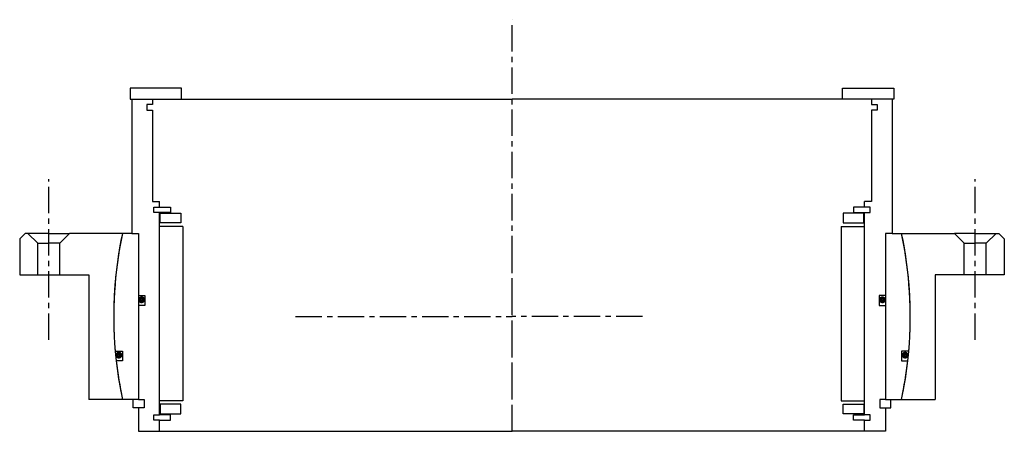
# Model space of a CAD drawing. Header units: millimetres. Extents: x -178 to 178, y -42 to 107.
import ezdxf

# ---------------------------------------------------------------- set-up
doc = ezdxf.new("R2010")
doc.units = ezdxf.units.MM
doc.header["$LTSCALE"] = 0.3
doc.header["$MEASUREMENT"] = 0
doc.linetypes.add('CENTER', pattern=[50.8, 31.75, -6.35, 6.35, -6.35])
doc.layers.get('0').update_dxf_attribs({"linetype": 'CONTINUOUS'})
doc.layers.add('Center', color=1, linetype='CENTER')

# ---------------------------------------------------------------- blocks, each defined once
blk = doc.blocks.new('M35-139-4SF238')
for p, q in [((-119.5, 82.5), (-138, 82.5)), ((-138, 82.5), (-138, 78.5)), ((-119.5, 78.5), (-119.5, 82.5)), ((119.5, 82.5), (138, 82.5)), ((119.5, 78.5), (119.5, 82.5)), ((138, 82.5), (138, 78.5)), ((-138, 78.5), (-119.5, 78.5)), ((-137.5, 78.5), (-137.5, 30)), ((-137.5, 78.5), (-130, 78.5)), ((-130, 78.5), (0, 78.5)), ((-130, 78.5), (-130, 76.5)), ((130, 78.5), (0, 78.5)), ((138, 78.5), (119.5, 78.5)), ((137.5, 78.5), (130, 78.5)), ((130, 78.5), (130, 76.5)), ((137.5, 78.5), (137.5, 30)), ((-130, 76.5), (-132, 76.5)), ((-132, 76.5), (-132, 74.5)), ((130, 76.5), (132, 76.5)), ((132, 76.5), (132, 74.5)), ((-132, 74.5), (-130, 74.5)), ((-130, 74.5), (-130, 41.5)), ((130, 74.5), (130, 41.5)), ((132, 74.5), (130, 74.5)), ((-130, 41.5), (-127.5, 41.5)), ((-129.5, 39.5), (-127.5, 39.5)), ((-129.5, 37.5), (-129.5, 39.5)), ((-127.5, 39.5), (-127.5, 41.5)), ((-127.5, 39.5), (-123.5, 39.5)), ((-123.5, 39.5), (-123.5, 37.5)), ((123.5, 39.5), (123.5, 37.5)), ((127.5, 39.5), (123.5, 39.5)), ((130, 41.5), (127.5, 41.5)), ((127.5, 39.5), (127.5, 41.5)), ((129.5, 39.5), (127.5, 39.5)), ((129.5, 37.5), (129.5, 39.5)), ((-127.5, 37.5), (-129.5, 37.5)), ((-127.5, -35.5), (-127.5, 37.5)), ((-123.5, 37.5), (-127.5, 37.5)), ((-127.25, 37.25), (-119.75, 37.25)), ((-127.25, 33.75), (-127.25, 37.25)), ((-119.75, 37.25), (-119.75, 33.75)), ((127.25, 37.25), (119.75, 37.25)), ((119.75, 37.25), (119.75, 33.75)), ((123.5, 37.5), (127.5, 37.5)), ((127.25, 33.75), (127.25, 37.25)), ((127.5, 37.5), (129.5, 37.5)), ((127.5, -35.5), (127.5, 37.5)), ((-119, 32.5), (-127.5, 32.5)), ((-119.75, 33.75), (-127.25, 33.75)), ((-119, 32.5), (-119, -30.5)), ((119, 32.5), (119, -30.5)), ((119, 32.5), (127.5, 32.5)), ((119.75, 33.75), (127.25, 33.75)), ((-137.5, 30), (-140.84, 30)), ((-137.5, 30), (-135, 30)), ((-135, 30), (-135, -30)), ((-135, 30), (-135, 7.5)), ((135, 30), (135, -30)), ((135, 30), (135, 7.5)), ((137.5, 30), (135, 30)), ((137.5, 30), (140.84, 30)), ((-135, 7.5), (-132.8, 7.5)), ((-132.8, 7.5), (-132.8, 4)), ((132.8, 7.5), (132.8, 4)), ((135, 7.5), (132.8, 7.5)), ((-135, 4), (-135, -30)), ((-132.8, 4), (-135, 4)), ((132.8, 4), (135, 4)), ((135, 4), (135, -30)), ((-143.46, -12.5), (-140.88, -12.5)), ((-140.88, -12.5), (-140.88, -16)), ((143.46, -12.5), (140.88, -12.5)), ((140.88, -12.5), (140.88, -16)), ((-140.88, -16), (-143.11, -16)), ((140.88, -16), (143.11, -16)), ((-135, -30), (-140.84, -30)), ((-137, -33), (-137, -30)), ((-135, -30), (-133, -30)), ((-133, -30), (-133, -33)), ((-119, -30.5), (-127.5, -30.5)), ((-119.75, -31.75), (-127.25, -31.75)), ((-127.25, -31.75), (-127.25, -35.25)), ((-119.75, -35.25), (-119.75, -31.75)), ((119, -30.5), (127.5, -30.5)), ((119.75, -31.75), (127.25, -31.75)), ((119.75, -35.25), (119.75, -31.75)), ((127.25, -31.75), (127.25, -35.25)), ((135, -30), (133, -30)), ((133, -30), (133, -33)), ((135, -30), (140.84, -30)), ((137, -33), (137, -30)), ((-135, -33), (-137, -33)), ((-135, -33), (-135, -41.5)), ((-133, -33), (-135, -33)), ((-129.5, -35.5), (-127.5, -35.5)), ((-129.5, -37.5), (-129.5, -35.5)), ((-123.5, -35.5), (-127.5, -35.5)), ((-127.25, -35.25), (-119.75, -35.25)), ((-123.5, -37.5), (-123.5, -35.5)), ((127.25, -35.25), (119.75, -35.25)), ((123.5, -35.5), (127.5, -35.5)), ((123.5, -37.5), (123.5, -35.5)), ((129.5, -35.5), (127.5, -35.5)), ((129.5, -37.5), (129.5, -35.5)), ((133, -33), (135, -33)), ((135, -33), (135, -41.5)), ((135, -33), (137, -33)), ((-127.5, -37.5), (-129.5, -37.5)), ((-127.5, -41.5), (-127.5, -37.5)), ((-127.5, -37.5), (-123.5, -37.5)), ((127.5, -37.5), (123.5, -37.5)), ((127.5, -37.5), (129.5, -37.5)), ((127.5, -41.5), (127.5, -37.5)), ((-135, -41.5), (-127.5, -41.5)), ((-127.5, -41.5), (0, -41.5)), ((127.5, -41.5), (0, -41.5)), ((135, -41.5), (127.5, -41.5))]:
    blk.add_line(p, q)
at = {"const_width": 1.2}
for points in [[(-133.26, 6, -1), (-134.56, 6, -1)], [(133.26, 6, 1), (134.56, 6, 1)], [(-141.5, -14, -1), (-142.8, -14, -1)], [(141.5, -14, 1), (142.8, -14, 1)]]:
    blk.add_lwpolyline(points, format="xyb", close=True, dxfattribs=at)
for start, end in [(167.9753, 184.9799), (355.0201, 12.0247), (186.3794, 192.0247), (347.9753, 353.6206)]:
    blk.add_arc((0, 0), 144, start, end)
at = {"layer": 'Center'}
blk.add_line((0, -41.5), (0, 107.19), dxfattribs=at)
blk = doc.blocks.new('M33-145')
for p, q in [((-178, 28), (-176, 30)), ((-167.5, 30), (-176, 30)), ((-171.5, 26.5), (-175, 30)), ((-167.5, 30), (-160, 30)), ((-163.5, 26.5), (-160, 30)), ((-140.84, 30), (-160, 30)), ((140.84, 30), (160, 30)), ((163.5, 26.5), (160, 30)), ((167.5, 30), (160, 30)), ((167.5, 30), (176, 30)), ((171.5, 26.5), (175, 30)), ((178, 28), (176, 30)), ((-178, 28), (-178, 15)), ((-171.5, 26.5), (-167.5, 26.5)), ((-171.5, 15), (-171.5, 26.5)), ((-163.5, 26.5), (-167.5, 26.5)), ((-163.5, 15), (-163.5, 26.5)), ((163.5, 26.5), (167.5, 26.5)), ((163.5, 15), (163.5, 26.5)), ((171.5, 26.5), (167.5, 26.5)), ((171.5, 15), (171.5, 26.5)), ((178, 28), (178, 15)), ((-178, 15), (-167.5, 15)), ((-167.5, 15), (-163.5, 15)), ((-163.5, 15), (-153, 15)), ((-153, 15), (-153, -30)), ((153, 15), (153, -30)), ((163.5, 15), (153, 15)), ((167.5, 15), (163.5, 15)), ((178, 15), (167.5, 15)), ((-140.84, -30), (-153, -30)), ((140.84, -30), (153, -30))]:
    blk.add_line(p, q)
for start, end in [(167.9753, 192.0247), (347.9753, 12.0247)]:
    blk.add_arc((0, 0), 144, start, end)
at = {"layer": 'Center'}
for p, q in [((-167.5, -8.46), (-167.5, 49.54)), ((167.5, -8.46), (167.5, 49.54)), ((0, -30), (0, 30)), ((-78.25, 0), (0, 0)), ((47.13, 0), (0, 0))]:
    blk.add_line(p, q, dxfattribs=at)

msp = doc.modelspace()

# ---------------------------------------------------------------- block references
for name in ['M35-139-4SF238', 'M33-145']:
    msp.add_blockref(name, (0, 0))

doc.saveas('drawing.dxf')
